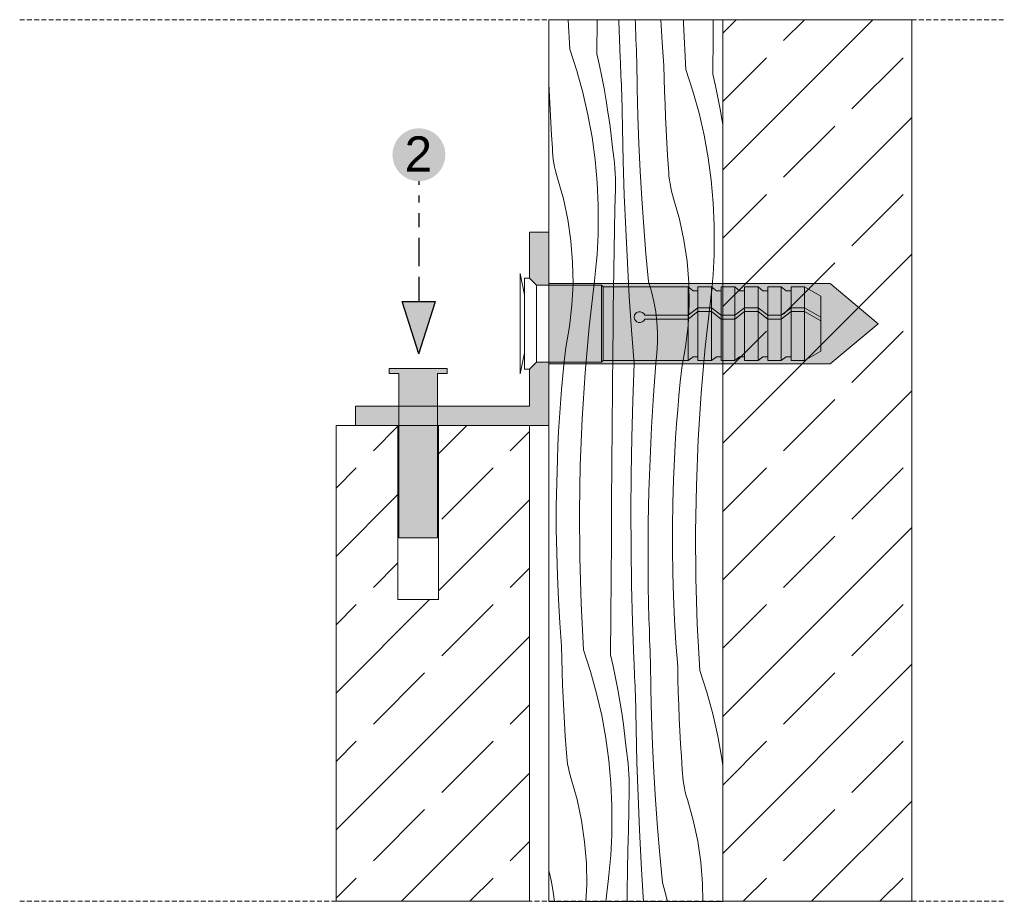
# Model space of a CAD drawing. Header units: millimetres. Extents: x -7248 to 55402, y 95 to 28230.
# Tile 4 of 10: x 34610 to 38683, y 16541 to 20189. Entities that reach past the tile are written whole.
import ezdxf

# ---------------------------------------------------------------- set-up
doc = ezdxf.new("R2010")
doc.units = ezdxf.units.MM
doc.linetypes.add('Hidden Line', pattern=[30, 20, -10])
for name, color, linetype, lineweight in [('2D - Ogolne101', 252, 'Continuous', 13), ('2D - Ogolne5', 161, 'Continuous', 25), ('2D - Ogolne61', 251, 'Continuous', 20), ('2D - Ogolne82', 9, 'Continuous', 20), ('2D Drafting - General102', 254, 'Continuous', 13), ('2D Drafting - General121', 255, 'Continuous', 0), ('2D Drafting - General2', 251, 'Continuous', 15), ('2D Drafting - General5', 161, 'Continuous', 25), ('2D Drafting - General81', 251, 'Continuous', 20), ('Opisy - Tekst121', 255, 'Continuous', 0)]:
    doc.layers.add(name, color=color, linetype=linetype, lineweight=lineweight)
doc.styles.add('GENERATED_STYLE_5', font='arial.ttf')
pattern_1 = [(45, (412961, -308702.5), (-282.8427, 282.8427), []), (45, (412819.6, -308561.07), (-282.8427, 282.8427), [300, -100])]

# ---------------------------------------------------------------- blocks, each defined once
blk = doc.blocks.new('*X6')
at = {"layer": '2D Drafting - General81', "linetype": 'Continuous'}
for p, q in [((-94018.7, 82192.5), (-94020.3, 82222.8)), ((-93990.9, 82187.6), (-93990.6, 82222.8)), ((-93968.1, 82221.4), (-93968.1, 82222.8)), ((-93966.7, 82183.3), (-93968.1, 82221.4)), ((-93950.9, 82219.1), (-93951, 82222.8)), ((-93950.8, 82213.5), (-93950.9, 82219.1)), ((-93950.6, 82208), (-93950.8, 82213.5)), ((-93923.2, 82199.4), (-93924.6, 82222.8)), ((-93901.1, 82219), (-93901.3, 82222.8)), ((-93898.6, 82171.3), (-93901.1, 82219)), ((-93870.5, 82205.7), (-93870.4, 82222.8)), ((-93950.4, 82202.4), (-93950.6, 82208)), ((-93870.8, 82166.4), (-93870.5, 82205.7)), ((-93950.2, 82196.9), (-93950.4, 82202.4)), ((-93949.9, 82191.3), (-93950.2, 82196.9)), ((-93921.4, 82175.3), (-93923.2, 82199.4)), ((-94018.7, 82192.5), (-94011.4, 82170.1)), ((-93990.9, 82187.6), (-93988.1, 82175.6)), ((-93966.5, 82178.6), (-93966.7, 82183.3)), ((-93949.7, 82185.8), (-93949.9, 82191.3)), ((-93949.5, 82180.3), (-93949.7, 82185.8)), ((-93988.1, 82175.6), (-93985.6, 82163.6)), ((-93966.3, 82173.9), (-93966.5, 82178.6)), ((-93966.1, 82169.3), (-93966.3, 82173.9)), ((-93949.1, 82151.7), (-93949.5, 82180.3)), ((-93921.2, 82162), (-93921.4, 82175.3)), ((-94011.4, 82170.1), (-94005.2, 82147.4)), ((-93985.6, 82163.6), (-93983.3, 82151.5)), ((-93965.9, 82164.6), (-93966.1, 82169.3)), ((-93965.7, 82159.9), (-93965.9, 82164.6)), ((-93898.6, 82171.3), (-93891.4, 82148.9)), ((-93870.8, 82166.4), (-93868.1, 82154.4)), ((-94040.4, 82156.5), (-94040.5, 82160.2)), ((-94039.9, 82143.2), (-94040.4, 82156.5)), ((-93965.4, 82155.3), (-93965.7, 82159.9)), ((-93965.2, 82150.6), (-93965.4, 82155.3)), ((-93920.8, 82148.7), (-93921.2, 82162)), ((-93868.1, 82154.4), (-93865.6, 82142.4)), ((-94039.2, 82129.9), (-94039.9, 82143.2)), ((-94005.2, 82147.4), (-94000, 82124.5)), ((-93983.3, 82151.5), (-93981.2, 82139.4)), ((-93965, 82145.9), (-93965.2, 82150.6)), ((-93964.4, 82111), (-93965, 82145.9)), ((-93948.4, 82123.1), (-93949.1, 82151.7)), ((-93920.3, 82135.4), (-93920.8, 82148.7)), ((-93891.4, 82148.9), (-93885.1, 82126.2)), ((-93865.6, 82142.4), (-93863.2, 82130.4)), ((-93981.2, 82139.4), (-93979.3, 82127.3)), ((-93919.8, 82122.1), (-93920.3, 82135.4)), ((-94038.5, 82116.6), (-94039.2, 82129.9)), ((-94000, 82124.5), (-93995.8, 82101.3)), ((-93979.3, 82127.3), (-93977.5, 82115.2)), ((-93947.4, 82094.5), (-93948.4, 82123.1)), ((-93919.1, 82108.8), (-93919.8, 82122.1)), ((-93885.1, 82126.2), (-93879.9, 82103.3)), ((-93863.2, 82130.4), (-93861.1, 82118.3)), ((-94037.6, 82103.3), (-94038.5, 82116.6)), ((-93977.5, 82115.2), (-93976, 82103)), ((-93861.1, 82118.3), (-93860.5, 82114.5)), ((-94036.7, 82090), (-94037.6, 82103.3)), ((-93995.8, 82101.3), (-93992.6, 82078)), ((-93976, 82103), (-93974.7, 82090.8)), ((-93963.5, 82076.1), (-93964.4, 82111)), ((-93918.4, 82095.5), (-93919.1, 82108.8)), ((-93879.9, 82103.3), (-93875.7, 82080.1)), ((-93946.1, 82066), (-93947.4, 82094.5)), ((-93917.6, 82082.2), (-93918.4, 82095.5)), ((-94036.5, 82086.1), (-94036.7, 82090)), ((-94036.2, 82082.2), (-94036.5, 82086.1)), ((-94035.8, 82078.2), (-94036.2, 82082.2)), ((-93973.9, 82085.5), (-93974.7, 82090.8)), ((-93973.2, 82080.2), (-93973.9, 82085.5)), ((-93916.7, 82068.9), (-93917.6, 82082.2)), ((-94035.2, 82074.3), (-94035.8, 82078.2)), ((-94034.5, 82070.5), (-94035.2, 82074.3)), ((-93992.6, 82078), (-93990.5, 82054.6)), ((-93972.6, 82074.8), (-93973.2, 82080.2)), ((-93972.1, 82069.4), (-93972.6, 82074.8)), ((-93962.4, 82041.2), (-93963.5, 82076.1)), ((-93875.7, 82080.1), (-93872.6, 82056.8)), ((-94033.6, 82066.6), (-94034.5, 82070.5)), ((-94032.6, 82062.8), (-94033.6, 82066.6)), ((-94031.5, 82059), (-94032.6, 82062.8)), ((-93971.8, 82064.1), (-93972.1, 82069.4)), ((-93971.6, 82058.7), (-93971.8, 82064.1)), ((-93944.4, 82037.5), (-93946.1, 82066)), ((-93916.5, 82064.9), (-93916.7, 82068.9)), ((-93916.2, 82061), (-93916.5, 82064.9)), ((-93915.7, 82057.1), (-93916.2, 82061)), ((-94025.4, 82037.7), (-94031.5, 82059)), ((-93990.5, 82054.6), (-93989.4, 82031.1)), ((-93971.6, 82053.3), (-93971.6, 82058.7)), ((-93971.6, 82047.9), (-93971.6, 82053.3)), ((-93915.1, 82053.2), (-93915.7, 82057.1)), ((-93914.4, 82049.3), (-93915.1, 82053.2)), ((-93872.6, 82056.8), (-93870.4, 82033.4)), ((-93972.1, 82027), (-93971.6, 82047.9)), ((-93960.9, 82006.3), (-93962.4, 82041.2)), ((-93913.5, 82045.4), (-93914.4, 82049.3)), ((-93912.5, 82041.6), (-93913.5, 82045.4)), ((-93911.4, 82037.8), (-93912.5, 82041.6)), ((-94020.8, 82016), (-94025.4, 82037.7)), ((-93989.4, 82031.1), (-93989.4, 82007.6)), ((-93942.3, 82009), (-93944.4, 82037.5)), ((-93905.4, 82016.5), (-93911.4, 82037.8)), ((-93870.4, 82033.4), (-93869.3, 82009.9)), ((-93972.5, 82006.2), (-93972.1, 82027)), ((-94017.6, 81994), (-94020.8, 82016)), ((-93900.7, 81994.8), (-93905.4, 82016.5)), ((-93869.3, 82009.9), (-93869.3, 81986.4)), ((-93989.8, 81993.8), (-93989.5, 82000.7)), ((-93989.5, 82000.7), (-93989.4, 82007.6)), ((-93972.8, 81985.3), (-93972.5, 82006.2)), ((-93959.2, 81971.5), (-93960.9, 82006.3)), ((-93940, 81980.5), (-93942.3, 82009)), ((-94015.8, 81971.9), (-94017.6, 81994)), ((-93990.2, 81987), (-93989.8, 81993.8)), ((-93897.5, 81972.9), (-93900.7, 81994.8)), ((-93991.2, 81973.3), (-93990.6, 81980.1)), ((-93990.6, 81980.1), (-93990.2, 81987)), ((-93973.2, 81964.4), (-93972.8, 81985.3)), ((-93937.3, 81952), (-93940, 81980.5)), ((-93869.7, 81972.7), (-93869.5, 81979.5)), ((-93869.5, 81979.5), (-93869.3, 81986.4)), ((-94015.4, 81949.7), (-94015.8, 81971.9)), ((-93991.8, 81966.4), (-93991.2, 81973.3)), ((-93957.2, 81936.6), (-93959.2, 81971.5)), ((-93895.7, 81950.7), (-93897.5, 81972.9)), ((-93870.1, 81965.8), (-93869.7, 81972.7)), ((-93993.3, 81952.8), (-93992.5, 81959.6)), ((-93992.5, 81959.6), (-93991.8, 81966.4)), ((-93973.5, 81943.5), (-93973.2, 81964.4)), ((-93871.1, 81952.1), (-93870.6, 81959)), ((-93870.6, 81959), (-93870.1, 81965.8)), ((-94016.5, 81927.6), (-94015.4, 81949.7)), ((-93998.6, 81905.3), (-93993.3, 81952.8)), ((-93934.2, 81941.7), (-93937.3, 81952)), ((-93895.4, 81928.6), (-93895.7, 81950.7)), ((-93871.7, 81945.3), (-93871.1, 81952.1)), ((-93973.8, 81922.6), (-93973.5, 81943.5)), ((-93931.8, 81931.3), (-93934.2, 81941.7)), ((-93873.2, 81931.6), (-93872.4, 81938.4)), ((-93872.4, 81938.4), (-93871.7, 81945.3)), ((-93954.9, 81901.8), (-93957.2, 81936.6)), ((-93929.9, 81920.7), (-93931.8, 81931.3)), ((-93896.5, 81906.4), (-93895.4, 81928.6)), ((-93878.6, 81884.1), (-93873.2, 81931.6)), ((-94019.1, 81905.6), (-94016.5, 81927.6)), ((-93974, 81901.7), (-93973.8, 81922.6)), ((-93928.7, 81910.1), (-93929.9, 81920.7)), ((-93928, 81899.4), (-93928.7, 81910.1)), ((-94023, 81883.7), (-94019.1, 81905.6)), ((-94002.8, 81857.6), (-93998.6, 81905.3)), ((-93974.2, 81880.8), (-93974, 81901.7)), ((-93952.3, 81867), (-93954.9, 81901.8)), ((-93928, 81888.6), (-93928, 81899.4)), ((-93899, 81884.4), (-93896.5, 81906.4)), ((-93928.6, 81877.9), (-93928, 81888.6)), ((-94024.6, 81869.3), (-94023, 81883.7)), ((-93974.6, 81841.5), (-93974.2, 81880.8)), ((-93929.8, 81867.3), (-93928.6, 81877.9)), ((-93903, 81862.6), (-93899, 81884.4)), ((-93882.8, 81836.4), (-93878.6, 81884.1)), ((-94026, 81854.9), (-94024.6, 81869.3)), ((-93953.7, 81828.8), (-93952.3, 81867)), ((-93932.2, 81834.3), (-93929.8, 81867.3)), ((-94005.9, 81809.9), (-94002.8, 81857.6)), ((-93904.5, 81848.1), (-93903, 81862.6)), ((-94027.2, 81840.4), (-94026, 81854.9)), ((-93905.9, 81833.7), (-93904.5, 81848.1)), ((-94028.4, 81825.9), (-94027.2, 81840.4)), ((-93974.9, 81802.1), (-93974.6, 81841.5)), ((-93885.9, 81788.7), (-93882.8, 81836.4)), ((-93954.7, 81790.7), (-93953.7, 81828.8)), ((-93934.2, 81801.3), (-93932.2, 81834.3)), ((-93907.2, 81819.2), (-93905.9, 81833.7)), ((-94029.4, 81811.5), (-94028.4, 81825.9)), ((-93908.3, 81804.8), (-93907.2, 81819.2)), ((-94030.3, 81797), (-94029.4, 81811.5)), ((-94007.9, 81762.1), (-94005.9, 81809.9)), ((-94031, 81782.5), (-94030.3, 81797)), ((-93975.2, 81762.8), (-93974.9, 81802.1)), ((-93935.8, 81768.3), (-93934.2, 81801.3)), ((-93909.3, 81790.3), (-93908.3, 81804.8)), ((-93955.4, 81752.5), (-93954.7, 81790.7)), ((-93910.2, 81775.8), (-93909.3, 81790.3)), ((-93887.8, 81741), (-93885.9, 81788.7)), ((-94031.6, 81768), (-94031, 81782.5)), ((-93910.9, 81761.3), (-93910.2, 81775.8)), ((-94032.3, 81743.9), (-94031.6, 81768)), ((-93936.9, 81735.3), (-93935.8, 81768.3)), ((-94008.7, 81714.3), (-94007.9, 81762.1)), ((-93975.5, 81723.4), (-93975.2, 81762.8)), ((-93911.5, 81746.8), (-93910.9, 81761.3)), ((-93955.6, 81714.4), (-93955.4, 81752.5)), ((-93912.3, 81722.7), (-93911.5, 81746.8)), ((-94032.7, 81719.7), (-94032.3, 81743.9)), ((-93937.6, 81702.3), (-93936.9, 81735.3)), ((-93888.7, 81693.1), (-93887.8, 81741)), ((-94032.7, 81695.6), (-94032.7, 81719.7)), ((-94008.4, 81666.5), (-94008.7, 81714.3)), ((-93975.8, 81684.1), (-93975.5, 81723.4)), ((-93955.4, 81676.2), (-93955.6, 81714.4)), ((-93912.6, 81698.5), (-93912.3, 81722.7)), ((-94032.3, 81671.4), (-94032.7, 81695.6)), ((-93937.8, 81669.2), (-93937.6, 81702.3)), ((-93912.6, 81674.4), (-93912.6, 81698.5)), ((-93976.1, 81644.7), (-93975.8, 81684.1)), ((-93888.4, 81645.3), (-93888.7, 81693.1)), ((-93954.9, 81638.1), (-93955.4, 81676.2)), ((-93912.3, 81650.2), (-93912.6, 81674.4)), ((-94031.6, 81647.3), (-94032.3, 81671.4)), ((-94007, 81618.7), (-94008.4, 81666.5)), ((-93937.6, 81636.2), (-93937.8, 81669.2)), ((-94030.5, 81623.2), (-94031.6, 81647.3)), ((-93976.4, 81605.4), (-93976.1, 81644.7)), ((-93911.6, 81626.1), (-93912.3, 81650.2)), ((-93886.9, 81597.5), (-93888.4, 81645.3)), ((-93953.9, 81599.9), (-93954.9, 81638.1)), ((-93936.9, 81603.1), (-93937.6, 81636.2)), ((-94029.1, 81599.1), (-94030.5, 81623.2)), ((-93910.5, 81602), (-93911.6, 81626.1)), ((-94004.5, 81570.9), (-94007, 81618.7)), ((-93976.6, 81566), (-93976.4, 81605.4)), ((-93936.7, 81597.6), (-93936.9, 81603.1)), ((-94027.3, 81575), (-94029.1, 81599.1)), ((-93952.5, 81561.8), (-93953.9, 81599.9)), ((-93936.5, 81592), (-93936.7, 81597.6)), ((-93936.4, 81586.5), (-93936.5, 81592)), ((-93909, 81577.9), (-93910.5, 81602)), ((-93884.4, 81549.8), (-93886.9, 81597.5)), ((-93936.2, 81580.9), (-93936.4, 81586.5)), ((-94027, 81561.7), (-94027.3, 81575)), ((-93936, 81575.4), (-93936.2, 81580.9)), ((-93935.7, 81569.8), (-93936, 81575.4)), ((-93907.2, 81553.8), (-93909, 81577.9)), ((-94026.7, 81548.3), (-94027, 81561.7)), ((-94004.5, 81570.9), (-93997.2, 81548.6)), ((-93976.6, 81566), (-93973.9, 81554.1)), ((-93952.3, 81557.1), (-93952.5, 81561.8)), ((-93935.5, 81564.3), (-93935.7, 81569.8)), ((-93935.2, 81558.7), (-93935.5, 81564.3)), ((-93973.9, 81554.1), (-93971.4, 81542.1)), ((-93952.1, 81552.4), (-93952.3, 81557.1)), ((-93951.9, 81547.8), (-93952.1, 81552.4)), ((-93934.9, 81530.2), (-93935.2, 81558.7)), ((-93906.9, 81540.5), (-93907.2, 81553.8)), ((-94026.2, 81535), (-94026.7, 81548.3)), ((-93997.2, 81548.6), (-93991, 81525.9)), ((-93971.4, 81542.1), (-93969.1, 81530)), ((-93951.7, 81543.1), (-93951.9, 81547.8)), ((-93951.5, 81538.4), (-93951.7, 81543.1)), ((-93884.4, 81549.8), (-93877.2, 81527.4)), ((-94025.6, 81521.7), (-94026.2, 81535)), ((-93951.2, 81533.7), (-93951.5, 81538.4)), ((-93951, 81529.1), (-93951.2, 81533.7)), ((-93906.6, 81527.2), (-93906.9, 81540.5)), ((-94025, 81508.4), (-94025.6, 81521.7)), ((-93991, 81525.9), (-93985.8, 81503)), ((-93969.1, 81530), (-93967, 81517.9)), ((-93950.8, 81524.4), (-93951, 81529.1)), ((-93950.2, 81489.5), (-93950.8, 81524.4)), ((-93934.2, 81501.6), (-93934.9, 81530.2)), ((-93906.1, 81513.9), (-93906.6, 81527.2)), ((-93877.2, 81527.4), (-93870.9, 81504.7)), ((-93967, 81517.9), (-93965.1, 81505.8)), ((-93905.6, 81500.5), (-93906.1, 81513.9)), ((-94024.3, 81495.1), (-94025, 81508.4)), ((-93985.8, 81503), (-93981.6, 81479.8)), ((-93965.1, 81505.8), (-93963.3, 81493.7)), ((-93933.2, 81473), (-93934.2, 81501.6)), ((-93904.9, 81487.2), (-93905.6, 81500.5)), ((-93870.9, 81504.7), (-93865.7, 81481.8)), ((-94023.4, 81481.8), (-94024.3, 81495.1)), ((-93963.3, 81493.7), (-93961.8, 81481.5)), ((-94022.5, 81468.5), (-94023.4, 81481.8)), ((-93961.8, 81481.5), (-93960.5, 81469.3)), ((-93949.3, 81454.6), (-93950.2, 81489.5)), ((-93904.2, 81473.9), (-93904.9, 81487.2)), ((-93865.7, 81481.8), (-93861.5, 81458.6)), ((-93981.6, 81479.8), (-93978.4, 81456.5)), ((-93931.9, 81444.5), (-93933.2, 81473)), ((-93903.4, 81460.7), (-93904.2, 81473.9)), ((-94022.3, 81464.6), (-94022.5, 81468.5)), ((-94022, 81460.7), (-94022.3, 81464.6)), ((-94021.6, 81456.7), (-94022, 81460.7)), ((-93959.7, 81464), (-93960.5, 81469.3)), ((-93959, 81458.6), (-93959.7, 81464)), ((-93902.4, 81447.4), (-93903.4, 81460.7)), ((-94021, 81452.8), (-94021.6, 81456.7)), ((-94020.2, 81448.9), (-94021, 81452.8)), ((-93978.4, 81456.5), (-93976.3, 81433.1)), ((-93958.4, 81453.3), (-93959, 81458.6)), ((-93957.9, 81447.9), (-93958.4, 81453.3)), ((-93948.1, 81419.7), (-93949.3, 81454.6)), ((-93861.5, 81458.6), (-93860.5, 81451.3)), ((-94019.4, 81445.1), (-94020.2, 81448.9)), ((-94018.4, 81441.3), (-94019.4, 81445.1)), ((-94017.3, 81437.5), (-94018.4, 81441.3)), ((-93957.6, 81442.6), (-93957.9, 81447.9)), ((-93957.4, 81437.2), (-93957.6, 81442.6)), ((-93930.2, 81416), (-93931.9, 81444.5)), ((-93902.3, 81443.4), (-93902.4, 81447.4)), ((-93902, 81439.5), (-93902.3, 81443.4)), ((-93901.5, 81435.6), (-93902, 81439.5)), ((-94011.2, 81416.1), (-94017.3, 81437.5)), ((-93976.3, 81433.1), (-93975.2, 81409.6)), ((-93957.3, 81431.8), (-93957.4, 81437.2)), ((-93957.4, 81426.4), (-93957.3, 81431.8)), ((-93900.9, 81431.7), (-93901.5, 81435.6)), ((-93900.2, 81427.8), (-93900.9, 81431.7)), ((-93957.8, 81405.5), (-93957.4, 81426.4)), ((-93946.7, 81384.8), (-93948.1, 81419.7)), ((-93899.3, 81423.9), (-93900.2, 81427.8)), ((-93898.3, 81420.1), (-93899.3, 81423.9)), ((-93897.2, 81416.3), (-93898.3, 81420.1)), ((-94006.6, 81394.5), (-94011.2, 81416.1)), ((-93975.2, 81409.6), (-93975.2, 81386.1)), ((-93928.1, 81387.4), (-93930.2, 81416)), ((-93891.1, 81395), (-93897.2, 81416.3)), ((-93958.2, 81384.6), (-93957.8, 81405.5)), ((-94003.4, 81372.5), (-94006.6, 81394.5)), ((-93886.5, 81373.3), (-93891.1, 81395)), ((-93975.6, 81372.3), (-93975.3, 81379.2)), ((-93975.3, 81379.2), (-93975.2, 81386.1)), ((-93958.6, 81363.8), (-93958.2, 81384.6)), ((-93945, 81349.9), (-93946.7, 81384.8)), ((-93925.8, 81359), (-93928.1, 81387.4)), ((-94001.6, 81350.4), (-94003.4, 81372.5)), ((-93976, 81365.5), (-93975.6, 81372.3)), ((-93883.3, 81351.3), (-93886.5, 81373.3)), ((-93976.9, 81351.8), (-93976.4, 81358.6)), ((-93976.4, 81358.6), (-93976, 81365.5)), ((-93959, 81342.9), (-93958.6, 81363.8)), ((-93923, 81330.5), (-93925.8, 81359)), ((-94001.2, 81328.2), (-94001.6, 81350.4)), ((-93977.6, 81344.9), (-93976.9, 81351.8)), ((-93942.9, 81315.1), (-93945, 81349.9)), ((-93881.5, 81329.2), (-93883.3, 81351.3)), ((-94040.1, 81341.4), (-94040.5, 81342.9)), ((-94037.6, 81331), (-94040.1, 81341.4)), ((-93979.1, 81331.3), (-93978.3, 81338.1)), ((-93978.3, 81338.1), (-93977.6, 81344.9)), ((-93959.3, 81322), (-93959, 81342.9)), ((-94035.8, 81320.4), (-94037.6, 81331)), ((-94002.1, 81310.9), (-94001.2, 81328.2)), ((-93981.4, 81310.9), (-93979.1, 81331.3)), ((-93920, 81320.2), (-93923, 81330.5)), ((-93881.2, 81310.9), (-93881.5, 81329.2)), ((-94034.7, 81310.9), (-94035.8, 81320.4)), ((-93959.4, 81310.9), (-93959.3, 81322)), ((-93917.8, 81310.9), (-93920, 81320.2)), ((-93942.7, 81310.9), (-93942.9, 81315.1))]:
    blk.add_line(p, q, dxfattribs=at)
blk = doc.blocks.new('Wype_nienie_80')
at = {"layer": '2D Drafting - General2', "linetype": 'Continuous'}
for p, q in [((-93860.5, 82222.8), (-94040.5, 82222.8)), ((-94040.5, 82222.8), (-94040.5, 81310.9)), ((-93860.5, 81310.9), (-93860.5, 82222.8)), ((-94040.5, 81310.9), (-93860.5, 81310.9))]:
    blk.add_line(p, q, dxfattribs=at)
at = {"layer": '2D Drafting - General81', "linetype": 'Continuous'}
blk.add_blockref('*X6', (0, 0), dxfattribs=at)

msp = doc.modelspace()

# ---------------------------------------------------------------- hatches: boundary and pattern name
at = {"layer": '2D - Ogolne5', "linetype": 'Continuous'}
msp.add_hatch(color=256, dxfattribs=at).paths.add_polyline_path([(36152.33, 19630.05, 1), (36371.4, 19630.05, 1)], flags=0)
at = {"layer": '2D Drafting - General102', "linetype": 'Continuous'}
for points in [[(36718.88, 19309.43), (36798.88, 19309.43), (36798.88, 19090.04), (36748.11, 19090.04), (36718.88, 19119.26)], [(36718.88, 18589.43), (36718.88, 18742.59), (36748.11, 18771.82), (36798.88, 18771.82), (36798.88, 18509.43), (35998.88, 18509.43), (35998.88, 18589.43)]]:
    msp.add_hatch(color=256, dxfattribs=at).paths.add_polyline_path(points)
at = {"layer": '2D Drafting - General121', "linetype": 'Continuous'}
for points in [[(36798.88, 19096.81), (37962.79, 19096.81), (38161.81, 18930.93), (37962.79, 18765.04), (36798.88, 18765.04), (36798.88, 19090.04)], [(36338.34, 18725.47), (36378.34, 18725.47), (36378.34, 18745.47), (36138.34, 18745.47), (36138.34, 18725.47), (36178.34, 18725.47), (36178.34, 18045.47), (36338.34, 18045.47)]]:
    msp.add_hatch(color=256, dxfattribs=at).paths.add_polyline_path(points)
at = {"layer": '2D Drafting - General5', "linetype": 'Continuous'}
msp.add_hatch(color=256, dxfattribs=at).paths.add_polyline_path([(36330.97, 19022.54), (36192.76, 19022.54), (36261.87, 18806.15)], flags=0)
at = {"layer": '2D Drafting - General81', "linetype": 'Continuous'}
h = msp.add_hatch(dxfattribs=at)
h.set_pattern_fill('SOLID___DASHED', color=256, scale=4, style=0, pattern_type=2)
h.set_pattern_definition(pattern_1)
h.paths.add_polyline_path([(37518.88, 16541.2), (38301.06, 16541.2), (38301.06, 20188.86), (37518.88, 20188.86)])
h = msp.add_hatch(dxfattribs=at)
h.set_pattern_fill('SOLID___DASHED', color=256, scale=4, style=0, pattern_type=2)
h.set_pattern_definition(pattern_1)
h.paths.add_polyline_path([(36718.88, 16541.2), (36718.88, 18509.43), (36342.88, 18509.43), (36342.88, 17789.43), (36258.88, 17789.43), (36174.88, 17789.43), (36174.88, 18509.43), (35918.88, 18509.43), (35918.88, 16541.2)])

# ---------------------------------------------------------------- linework, layer by layer
at = {"layer": '2D - Ogolne101', "linetype": 'Continuous'}
for p, q in [((36698.88, 19050.93), (36680.18, 19138.07)), ((36680.18, 19138.07), (36680.18, 18723.79)), ((36698.88, 18810.92), (36680.18, 18723.79))]:
    msp.add_line(p, q, dxfattribs=at)
at = {"layer": '2D - Ogolne5', "linetype": 'Continuous'}
for p, q in [((36261.87, 19520.51), (36261.87, 19505.87)), ((36261.87, 19461.96), (36261.87, 19432.68)), ((36261.87, 19388.77), (36261.87, 19330.21)), ((36261.87, 19286.3), (36261.87, 19169.19)), ((36261.87, 19125.27), (36261.87, 19022.54)), ((36192.76, 19022.54), (36330.97, 19022.54)), ((36261.87, 18806.15), (36192.76, 19022.54)), ((36261.87, 18806.15), (36330.97, 19022.54))]:
    msp.add_line(p, q, dxfattribs=at)
at = {"layer": '2D - Ogolne61', "linetype": 'Continuous'}
for p, q in [((36798.88, 19096.81), (37962.79, 19096.81)), ((37962.79, 19096.81), (38161.81, 18930.93)), ((37962.79, 18765.04), (38161.81, 18930.93)), ((36798.88, 18765.04), (37962.79, 18765.04))]:
    msp.add_line(p, q, dxfattribs=at)
at = {"layer": '2D - Ogolne82', "linetype": 'Continuous'}
for p, q in [((36718.83, 19119.31), (36698.88, 19119.31)), ((36698.88, 18742.54), (36698.88, 19119.31)), ((36748.11, 19090.04), (36718.83, 19119.31)), ((37017.11, 19090.04), (36748.11, 19090.04)), ((36748.11, 19090.04), (36748.11, 18771.82)), ((37023.84, 19083.3), (37017.11, 19090.04)), ((37017.11, 19090.04), (37017.11, 18771.82)), ((37375.85, 19083.3), (37023.84, 19083.3)), ((37023.84, 18778.55), (37023.84, 19083.3)), ((37396.09, 19067.3), (37375.85, 19083.3)), ((37375.85, 19083.3), (37375.85, 18778.55)), ((37416.09, 19067.3), (37396.09, 19067.3)), ((37416.09, 19083.3), (37416.09, 19067.3)), ((37472.09, 19083.3), (37416.09, 19083.3)), ((37416.09, 19083.3), (37416.09, 18778.55)), ((37492.33, 19067.3), (37472.09, 19083.3)), ((37472.09, 19083.3), (37472.09, 18778.55)), ((37512.33, 19067.3), (37492.33, 19067.3)), ((37512.33, 19083.3), (37512.33, 19067.3)), ((37568.33, 19083.3), (37512.33, 19083.3)), ((37512.33, 19083.3), (37512.33, 18778.55)), ((37588.58, 19067.3), (37568.33, 19083.3)), ((37568.33, 19083.3), (37568.33, 18778.55)), ((37608.58, 19067.3), (37588.58, 19067.3)), ((37608.58, 19083.3), (37608.58, 19067.3)), ((37664.58, 19083.3), (37608.58, 19083.3)), ((37608.58, 19083.3), (37608.58, 18778.55)), ((37684.82, 19067.3), (37664.58, 19083.3)), ((37664.58, 19083.3), (37664.58, 18778.55)), ((37704.82, 19067.3), (37684.82, 19067.3)), ((37704.82, 19083.3), (37704.82, 19067.3)), ((37760.82, 19083.3), (37704.82, 19083.3)), ((37704.82, 19083.3), (37704.82, 18778.55)), ((37781.06, 19067.3), (37760.82, 19083.3)), ((37760.82, 19083.3), (37760.82, 18778.55)), ((37801.06, 19067.3), (37781.06, 19067.3)), ((37801.06, 19083.3), (37801.06, 18778.55)), ((37857.06, 19083.3), (37801.06, 19083.3)), ((37924.01, 19044.65), (37857.06, 19083.3)), ((37857.06, 19083.3), (37857.06, 18778.55)), ((37924.01, 19044.65), (37924.01, 18817.21)), ((37416.09, 18997.27), (37375.85, 18966.19)), ((37416.09, 18981.27), (37375.85, 18950.19)), ((37472.09, 18997.27), (37416.09, 18997.27)), ((37472.09, 18981.27), (37416.09, 18981.27)), ((37512.33, 18966.19), (37472.09, 18997.27)), ((37512.33, 18950.19), (37472.09, 18981.27)), ((37608.58, 18997.27), (37568.33, 18966.19)), ((37608.58, 18981.27), (37568.33, 18950.19)), ((37664.58, 18997.27), (37608.58, 18997.27)), ((37664.58, 18981.27), (37608.58, 18981.27)), ((37704.82, 18966.19), (37664.58, 18997.27)), ((37704.82, 18950.19), (37664.58, 18981.27)), ((37801.06, 18997.27), (37760.82, 18966.19)), ((37801.06, 18981.27), (37760.82, 18950.19)), ((37857.06, 18997.27), (37801.06, 18997.27)), ((37857.06, 18981.27), (37801.06, 18981.27)), ((37924.01, 18958.61), (37857.06, 18997.27)), ((37924.01, 18942.61), (37857.06, 18981.27)), ((37375.85, 18966.19), (37195.72, 18966.19)), ((37375.85, 18950.19), (37195.72, 18950.19)), ((37568.33, 18966.19), (37512.33, 18966.19)), ((37568.33, 18950.19), (37512.33, 18950.19)), ((37760.82, 18966.19), (37704.82, 18966.19)), ((37760.82, 18950.19), (37704.82, 18950.19)), ((37924.01, 18817.21), (37857.06, 18778.55)), ((37023.84, 18778.55), (37017.11, 18771.82)), ((37375.85, 18778.55), (37023.84, 18778.55)), ((37396.09, 18794.55), (37375.85, 18778.55)), ((37416.09, 18794.55), (37396.09, 18794.55)), ((37416.09, 18778.55), (37416.09, 18794.55)), ((37472.09, 18778.55), (37416.09, 18778.55)), ((37492.33, 18794.55), (37472.09, 18778.55)), ((37512.33, 18794.55), (37492.33, 18794.55)), ((37512.33, 18778.55), (37512.33, 18794.55)), ((37568.33, 18778.55), (37512.33, 18778.55)), ((37588.58, 18794.55), (37568.33, 18778.55)), ((37608.58, 18794.55), (37588.58, 18794.55)), ((37608.58, 18778.55), (37608.58, 18794.55)), ((37664.58, 18778.55), (37608.58, 18778.55)), ((37684.82, 18794.55), (37664.58, 18778.55)), ((37704.82, 18794.55), (37684.82, 18794.55)), ((37704.82, 18778.55), (37704.82, 18794.55)), ((37760.82, 18778.55), (37704.82, 18778.55)), ((37781.06, 18794.55), (37760.82, 18778.55)), ((37801.06, 18794.55), (37781.06, 18794.55)), ((37857.06, 18778.55), (37801.06, 18778.55)), ((36718.83, 18742.54), (36698.88, 18742.54)), ((36748.11, 18771.82), (36718.83, 18742.54)), ((37017.11, 18771.82), (36748.11, 18771.82))]:
    msp.add_line(p, q, dxfattribs=at)
msp.add_arc((37174.55, 18958.19), 22.63, 20.70161, 339.29839, dxfattribs=at)
at = {"layer": '2D Drafting - General2', "linetype": 'Hidden Line'}
for p, q in [((34610.38, 20188.86), (38683.36, 20188.86)), ((34610.38, 16541.2), (38683.36, 16541.2))]:
    msp.add_line(p, q, dxfattribs=at)
at = {"layer": '2D Drafting - General2', "linetype": 'Continuous', "flags": 128}
for points in [[(37518.88, 16541.2), (38301.06, 16541.2), (38301.06, 20188.86), (37518.88, 20188.86)], [(36718.88, 19309.43), (36798.88, 19309.43), (36798.88, 19090.04), (36748.11, 19090.04), (36718.88, 19119.26)], [(36798.88, 19096.81), (37962.79, 19096.81), (38161.81, 18930.93), (37962.79, 18765.04), (36798.88, 18765.04), (36798.88, 19090.04)], [(36718.88, 18589.43), (36718.88, 18742.59), (36748.11, 18771.82), (36798.88, 18771.82), (36798.88, 18509.43), (35998.88, 18509.43), (35998.88, 18589.43)], [(36338.34, 18725.47), (36378.34, 18725.47), (36378.34, 18745.47), (36138.34, 18745.47), (36138.34, 18725.47), (36178.34, 18725.47), (36178.34, 18045.47), (36338.34, 18045.47)], [(36718.88, 16541.2), (36718.88, 18509.43), (36342.88, 18509.43), (36342.88, 17789.43), (36258.88, 17789.43), (36174.88, 17789.43), (36174.88, 18509.43), (35918.88, 18509.43), (35918.88, 16541.2)]]:
    msp.add_lwpolyline(points, close=True, dxfattribs=at)

# ---------------------------------------------------------------- block references
at = {"layer": '2D Drafting - General81', "linetype": 'Continuous', "xscale": 4, "yscale": 4, "zscale": 4}
msp.add_blockref('Wype_nienie_80', (412961.01, -308702.49), dxfattribs=at)

# ---------------------------------------------------------------- texts
at = {"layer": 'Opisy - Tekst121', "linetype": 'Continuous', "insert": (36202.72, 19706.15), "char_height": 145.991, "attachment_point": 1, "style": 'GENERATED_STYLE_5'}
msp.add_mtext('{2}', dxfattribs=at)

doc.saveas('drawing.dxf')
